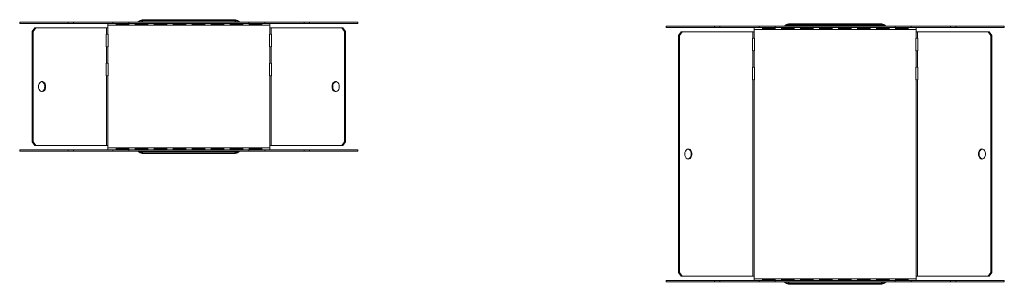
# Model space of a CAD drawing. Header units: millimetres. Extents: x -154 to 3245, y -1016 to 742.
# Tile 4 of 13: x 937 to 1715, y -309 to -100. Entities that reach past the tile are written whole.
import ezdxf

# ---------------------------------------------------------------- set-up
doc = ezdxf.new("R2010")
doc.units = ezdxf.units.MM

msp = doc.modelspace()

# ---------------------------------------------------------------- linework, layer by layer
at = {"color": 7, "linetype": 'Continuous', "lineweight": 15}
for p, q in [((1106.69, -101.05), (1034.11, -101.05)), ((1106.4, -100.35), (1034.4, -100.35)), ((936.79, -102.35), (936.79, -103.25)), ((974.97, -102.35), (936.79, -102.35)), ((974.97, -103.25), (936.79, -103.25)), ((946.71, -109.65), (948.83, -106.65)), ((949.47, -106.65), (947.35, -109.65)), ((948.83, -106.65), (949.47, -106.65)), ((1005.34, -106.65), (949.47, -106.65)), ((974.97, -103.25), (974.97, -102.35)), ((974.97, -102.35), (979.21, -102.35)), ((979.21, -103.25), (974.97, -103.25)), ((979.21, -102.35), (979.21, -103.25)), ((1010.33, -102.35), (979.21, -102.35)), ((1010.33, -103.25), (979.21, -103.25)), ((1005.34, -106.65), (1005.34, -111.65)), ((1005.34, -106.65), (1006.4, -106.65)), ((1006.4, -104.75), (1006.4, -103.25)), ((1134.41, -104.75), (1006.4, -104.75)), ((1006.4, -104.75), (1006.4, -106.65)), ((1006.4, -106.65), (1006.4, -111.65)), ((1010.33, -102.35), (1010.33, -103.25)), ((1022.9, -102.35), (1010.33, -102.35)), ((1022.9, -103.25), (1010.33, -103.25)), ((1022.99, -103.31), (1012.99, -103.31)), ((1012.99, -103.31), (1012.99, -104.35)), ((1012.99, -104.11), (1022.99, -104.11)), ((1012.99, -104.35), (1022.99, -104.35)), ((1022.9, -102.35), (1022.9, -103.25)), ((1117.9, -102.35), (1022.9, -102.35)), ((1117.9, -103.25), (1022.9, -103.25)), ((1022.99, -104.35), (1022.99, -103.31)), ((1037.99, -103.31), (1027.99, -103.31)), ((1027.99, -103.31), (1027.99, -104.35)), ((1027.99, -104.11), (1037.99, -104.11)), ((1027.99, -104.35), (1037.99, -104.35)), ((1107.74, -101.93), (1033.07, -101.93)), ((1037.99, -104.35), (1037.99, -103.31)), ((1052.99, -103.31), (1042.99, -103.31)), ((1042.99, -103.31), (1042.99, -104.35)), ((1042.99, -104.11), (1052.99, -104.11)), ((1042.99, -104.35), (1052.99, -104.35)), ((1052.99, -104.35), (1052.99, -103.31)), ((1067.99, -103.31), (1057.99, -103.31)), ((1057.99, -103.31), (1057.99, -104.35)), ((1057.99, -104.11), (1067.99, -104.11)), ((1057.99, -104.35), (1067.99, -104.35)), ((1067.99, -104.35), (1067.99, -103.31)), ((1082.99, -103.31), (1072.99, -103.31)), ((1072.99, -103.31), (1072.99, -104.35)), ((1072.99, -104.11), (1082.99, -104.11)), ((1072.99, -104.35), (1082.99, -104.35)), ((1082.99, -104.35), (1082.99, -103.31)), ((1097.99, -103.31), (1087.99, -103.31)), ((1087.99, -103.31), (1087.99, -104.35)), ((1087.99, -104.11), (1097.99, -104.11)), ((1087.99, -104.35), (1097.99, -104.35)), ((1097.99, -104.35), (1097.99, -103.31)), ((1112.99, -103.31), (1102.99, -103.31)), ((1102.99, -103.31), (1102.99, -104.35)), ((1102.99, -104.11), (1112.99, -104.11)), ((1102.99, -104.35), (1112.99, -104.35)), ((1112.99, -104.35), (1112.99, -103.31)), ((1117.9, -102.35), (1117.9, -103.25)), ((1130.48, -102.35), (1117.9, -102.35)), ((1130.48, -103.25), (1117.9, -103.25)), ((1127.99, -103.31), (1117.99, -103.31)), ((1117.99, -103.31), (1117.99, -104.35)), ((1117.99, -104.11), (1127.99, -104.11)), ((1117.99, -104.35), (1127.99, -104.35)), ((1127.99, -104.35), (1127.99, -103.31)), ((1130.48, -102.35), (1130.48, -103.25)), ((1161.59, -102.35), (1130.48, -102.35)), ((1161.59, -103.25), (1130.48, -103.25)), ((1134.41, -103.25), (1134.41, -104.75)), ((1134.41, -106.65), (1134.41, -104.75)), ((1134.41, -106.65), (1134.41, -111.65)), ((1134.41, -106.65), (1135.47, -106.65)), ((1135.47, -106.65), (1135.47, -111.65)), ((1191.33, -106.65), (1135.47, -106.65)), ((1161.59, -103.25), (1161.59, -102.35)), ((1161.59, -102.35), (1165.83, -102.35)), ((1165.83, -103.25), (1161.59, -103.25)), ((1165.83, -102.35), (1165.83, -103.25)), ((1204.02, -102.35), (1165.83, -102.35)), ((1204.02, -103.25), (1165.83, -103.25)), ((1193.46, -109.65), (1191.33, -106.65)), ((1191.33, -106.65), (1191.97, -106.65)), ((1191.97, -106.65), (1194.09, -109.65)), ((1204.02, -103.25), (1204.02, -102.35)), ((1447.33, -105.58), (1447.33, -106.48)), ((1485.51, -105.58), (1447.33, -105.58)), ((1485.51, -106.48), (1447.33, -106.48)), ((1485.51, -106.48), (1485.51, -105.58)), ((1485.51, -105.58), (1489.75, -105.58)), ((1489.75, -106.48), (1485.51, -106.48)), ((1489.75, -105.58), (1489.75, -106.48)), ((1520.87, -105.58), (1489.75, -105.58)), ((1520.87, -106.48), (1489.75, -106.48)), ((1516.94, -107.98), (1516.94, -106.48)), ((1644.95, -107.98), (1516.94, -107.98)), ((1516.94, -107.98), (1516.94, -109.87)), ((1520.87, -105.58), (1520.87, -106.48)), ((1533.44, -105.58), (1520.87, -105.58)), ((1533.44, -106.48), (1520.87, -106.48)), ((1533.53, -106.53), (1523.53, -106.53)), ((1523.53, -106.53), (1523.53, -107.57)), ((1523.53, -107.33), (1533.53, -107.33)), ((1523.53, -107.57), (1533.53, -107.57)), ((1533.44, -105.58), (1533.44, -106.48)), ((1628.44, -105.58), (1533.44, -105.58)), ((1628.44, -106.48), (1533.44, -106.48)), ((1533.53, -107.57), (1533.53, -106.53)), ((1548.53, -106.53), (1538.53, -106.53)), ((1538.53, -106.53), (1538.53, -107.57)), ((1538.53, -107.33), (1548.53, -107.33)), ((1538.53, -107.57), (1548.53, -107.57)), ((1618.28, -105.16), (1543.61, -105.16)), ((1617.23, -104.28), (1544.66, -104.28)), ((1616.94, -103.58), (1544.94, -103.58)), ((1548.53, -107.57), (1548.53, -106.53)), ((1563.53, -106.53), (1553.53, -106.53)), ((1553.53, -106.53), (1553.53, -107.57)), ((1553.53, -107.33), (1563.53, -107.33)), ((1553.53, -107.57), (1563.53, -107.57)), ((1563.53, -107.57), (1563.53, -106.53)), ((1578.53, -106.53), (1568.53, -106.53)), ((1568.53, -106.53), (1568.53, -107.57)), ((1568.53, -107.33), (1578.53, -107.33)), ((1568.53, -107.57), (1578.53, -107.57)), ((1578.53, -107.57), (1578.53, -106.53)), ((1593.53, -106.53), (1583.53, -106.53)), ((1583.53, -106.53), (1583.53, -107.57)), ((1583.53, -107.33), (1593.53, -107.33)), ((1583.53, -107.57), (1593.53, -107.57)), ((1593.53, -107.57), (1593.53, -106.53)), ((1608.53, -106.53), (1598.53, -106.53)), ((1598.53, -106.53), (1598.53, -107.57)), ((1598.53, -107.33), (1608.53, -107.33)), ((1598.53, -107.57), (1608.53, -107.57)), ((1608.53, -107.57), (1608.53, -106.53)), ((1623.53, -106.53), (1613.53, -106.53)), ((1613.53, -106.53), (1613.53, -107.57)), ((1613.53, -107.33), (1623.53, -107.33)), ((1613.53, -107.57), (1623.53, -107.57)), ((1623.53, -107.57), (1623.53, -106.53)), ((1628.44, -105.58), (1628.44, -106.48)), ((1641.02, -105.58), (1628.44, -105.58)), ((1641.02, -106.48), (1628.44, -106.48)), ((1638.53, -106.53), (1628.53, -106.53)), ((1628.53, -106.53), (1628.53, -107.57)), ((1628.53, -107.33), (1638.53, -107.33)), ((1628.53, -107.57), (1638.53, -107.57)), ((1638.53, -107.57), (1638.53, -106.53)), ((1641.02, -105.58), (1641.02, -106.48)), ((1672.13, -105.58), (1641.02, -105.58)), ((1672.13, -106.48), (1641.02, -106.48)), ((1644.95, -106.48), (1644.95, -107.98)), ((1644.95, -109.87), (1644.95, -107.98)), ((1672.13, -106.48), (1672.13, -105.58)), ((1672.13, -105.58), (1676.38, -105.58)), ((1676.38, -106.48), (1672.13, -106.48)), ((1676.38, -105.58), (1676.38, -106.48)), ((1714.56, -105.58), (1676.38, -105.58)), ((1714.56, -106.48), (1676.38, -106.48)), ((1714.56, -106.48), (1714.56, -105.58)), ((947.35, -109.65), (946.71, -109.65)), ((946.71, -109.65), (946.71, -196.75)), ((947.35, -109.65), (947.35, -196.75)), ((1005.34, -111.65), (1005.17, -111.65)), ((1005.17, -111.65), (1005.17, -121.65)), ((1006.4, -111.65), (1005.34, -111.65)), ((1006.63, -111.65), (1006.4, -111.65)), ((1006.63, -121.65), (1006.63, -111.65)), ((1134.41, -111.65), (1134.17, -111.65)), ((1134.17, -111.65), (1134.17, -121.65)), ((1135.47, -111.65), (1134.41, -111.65)), ((1135.63, -111.65), (1135.47, -111.65)), ((1135.63, -121.65), (1135.63, -111.65)), ((1193.46, -109.65), (1193.46, -196.75)), ((1194.09, -109.65), (1193.46, -109.65)), ((1194.09, -109.65), (1194.09, -196.75)), ((1457.25, -112.87), (1459.37, -109.87)), ((1457.89, -112.87), (1457.25, -112.87)), ((1457.25, -112.87), (1457.25, -299.97)), ((1460.01, -109.87), (1457.89, -112.87)), ((1457.89, -112.87), (1457.89, -299.97)), ((1459.37, -109.87), (1460.01, -109.87)), ((1515.88, -109.87), (1460.01, -109.87)), ((1515.88, -114.87), (1515.71, -114.87)), ((1515.71, -114.87), (1515.71, -124.87)), ((1515.88, -109.87), (1515.88, -114.87)), ((1515.88, -109.87), (1516.94, -109.87)), ((1516.94, -114.87), (1515.88, -114.87)), ((1516.94, -109.87), (1516.94, -114.87)), ((1517.17, -114.87), (1516.94, -114.87)), ((1517.17, -124.87), (1517.17, -114.87)), ((1644.95, -114.87), (1644.71, -114.87)), ((1644.71, -114.87), (1644.71, -124.87)), ((1644.95, -109.87), (1644.95, -114.87)), ((1644.95, -109.87), (1646.01, -109.87)), ((1646.01, -114.87), (1644.95, -114.87)), ((1646.01, -109.87), (1646.01, -114.87)), ((1701.88, -109.87), (1646.01, -109.87)), ((1646.18, -114.87), (1646.01, -114.87)), ((1646.18, -124.87), (1646.18, -114.87)), ((1701.88, -109.87), (1702.51, -109.87)), ((1704, -112.87), (1701.88, -109.87)), ((1702.51, -109.87), (1704.63, -112.87)), ((1704.63, -112.87), (1704, -112.87)), ((1704, -112.87), (1704, -299.97)), ((1704.63, -112.87), (1704.63, -299.97)), ((1005.17, -121.65), (1005.34, -121.65)), ((1005.34, -121.65), (1005.34, -134.65)), ((1005.34, -121.65), (1006.4, -121.65)), ((1006.4, -121.65), (1006.4, -134.65)), ((1006.4, -121.65), (1006.63, -121.65)), ((1134.17, -121.65), (1134.41, -121.65)), ((1134.41, -121.65), (1134.41, -134.65)), ((1134.41, -121.65), (1135.47, -121.65)), ((1135.47, -121.65), (1135.47, -134.65)), ((1135.47, -121.65), (1135.63, -121.65)), ((1515.71, -124.87), (1515.88, -124.87)), ((1515.88, -124.87), (1515.88, -137.87)), ((1515.88, -124.87), (1516.94, -124.87)), ((1516.94, -124.87), (1516.94, -137.87)), ((1516.94, -124.87), (1517.17, -124.87)), ((1644.71, -124.87), (1644.95, -124.87)), ((1644.95, -124.87), (1644.95, -137.87)), ((1644.95, -124.87), (1646.01, -124.87)), ((1646.01, -124.87), (1646.01, -137.87)), ((1646.01, -124.87), (1646.18, -124.87)), ((1005.17, -134.65), (1005.17, -144.65)), ((1005.34, -134.65), (1005.17, -134.65)), ((1006.4, -134.65), (1005.34, -134.65)), ((1006.63, -134.65), (1006.4, -134.65)), ((1006.63, -144.65), (1006.63, -134.65)), ((1134.17, -134.65), (1134.17, -144.65)), ((1134.41, -134.65), (1134.17, -134.65)), ((1135.47, -134.65), (1134.41, -134.65)), ((1135.63, -134.65), (1135.47, -134.65)), ((1135.63, -144.65), (1135.63, -134.65)), ((1515.71, -137.87), (1515.71, -147.87)), ((1515.88, -137.87), (1515.71, -137.87)), ((1516.94, -137.87), (1515.88, -137.87)), ((1517.17, -137.87), (1516.94, -137.87)), ((1517.17, -147.87), (1517.17, -137.87)), ((1644.71, -137.87), (1644.71, -147.87)), ((1644.95, -137.87), (1644.71, -137.87)), ((1646.01, -137.87), (1644.95, -137.87)), ((1646.18, -137.87), (1646.01, -137.87)), ((1646.18, -147.87), (1646.18, -137.87)), ((1005.17, -144.65), (1005.34, -144.65)), ((1005.34, -144.65), (1005.34, -199.75)), ((1005.34, -144.65), (1006.4, -144.65)), ((1006.4, -144.65), (1006.4, -199.75)), ((1006.4, -144.65), (1006.63, -144.65)), ((1134.17, -144.65), (1134.41, -144.65)), ((1134.41, -144.65), (1134.41, -199.75)), ((1134.41, -144.65), (1135.47, -144.65)), ((1135.47, -144.65), (1135.47, -199.75)), ((1135.47, -144.65), (1135.63, -144.65)), ((1515.71, -147.87), (1515.88, -147.87)), ((1515.88, -147.87), (1515.88, -302.97)), ((1515.88, -147.87), (1516.94, -147.87)), ((1516.94, -147.87), (1516.94, -302.97)), ((1516.94, -147.87), (1517.17, -147.87)), ((1644.71, -147.87), (1644.95, -147.87)), ((1644.95, -147.87), (1644.95, -302.97)), ((1644.95, -147.87), (1646.01, -147.87)), ((1646.01, -147.87), (1646.01, -302.97)), ((1646.01, -147.87), (1646.18, -147.87)), ((946.71, -196.75), (947.35, -196.75)), ((948.83, -199.75), (946.71, -196.75)), ((947.35, -196.75), (949.47, -199.75)), ((949.47, -199.75), (948.83, -199.75)), ((1005.34, -199.75), (949.47, -199.75)), ((1006.4, -199.75), (1005.34, -199.75)), ((1006.4, -199.75), (1006.4, -201.64)), ((1134.41, -201.64), (1006.4, -201.64)), ((1006.4, -203.14), (1006.4, -201.64)), ((1012.99, -202.04), (1012.99, -203.08)), ((1022.99, -202.04), (1012.99, -202.04)), ((1022.99, -203.08), (1022.99, -202.04)), ((1027.99, -202.04), (1027.99, -203.08)), ((1037.99, -202.04), (1027.99, -202.04)), ((1037.99, -203.08), (1037.99, -202.04)), ((1042.99, -202.04), (1042.99, -203.08)), ((1052.99, -202.04), (1042.99, -202.04)), ((1052.99, -203.08), (1052.99, -202.04)), ((1057.99, -202.04), (1057.99, -203.08)), ((1067.99, -202.04), (1057.99, -202.04)), ((1067.99, -203.08), (1067.99, -202.04)), ((1072.99, -202.04), (1072.99, -203.08)), ((1082.99, -202.04), (1072.99, -202.04)), ((1082.99, -203.08), (1082.99, -202.04)), ((1087.99, -202.04), (1087.99, -203.08)), ((1097.99, -202.04), (1087.99, -202.04)), ((1097.99, -203.08), (1097.99, -202.04)), ((1102.99, -202.04), (1102.99, -203.08)), ((1112.99, -202.04), (1102.99, -202.04)), ((1112.99, -203.08), (1112.99, -202.04)), ((1117.99, -202.04), (1117.99, -203.08)), ((1127.99, -202.04), (1117.99, -202.04)), ((1127.99, -203.08), (1127.99, -202.04)), ((1135.47, -199.75), (1134.41, -199.75)), ((1134.41, -201.64), (1134.41, -199.75)), ((1134.41, -201.64), (1134.41, -203.14)), ((1191.33, -199.75), (1135.47, -199.75)), ((1191.33, -199.75), (1193.46, -196.75)), ((1191.97, -199.75), (1191.33, -199.75)), ((1194.09, -196.75), (1191.97, -199.75)), ((1193.46, -196.75), (1194.09, -196.75)), ((936.79, -203.14), (936.79, -204.04)), ((936.79, -203.14), (974.97, -203.14)), ((936.79, -204.04), (974.97, -204.04)), ((974.97, -204.04), (974.97, -203.14)), ((974.97, -203.14), (979.21, -203.14)), ((979.21, -204.04), (974.97, -204.04)), ((979.21, -203.14), (979.21, -204.04)), ((979.21, -203.14), (1010.33, -203.14)), ((979.21, -204.04), (1010.33, -204.04)), ((1010.33, -204.04), (1010.33, -203.14)), ((1010.33, -203.14), (1022.9, -203.14)), ((1010.33, -204.04), (1022.9, -204.04)), ((1022.99, -202.29), (1012.99, -202.29)), ((1012.99, -203.08), (1022.99, -203.08)), ((1022.9, -204.04), (1022.9, -203.14)), ((1022.9, -203.14), (1117.9, -203.14)), ((1022.9, -204.04), (1117.9, -204.04)), ((1037.99, -202.29), (1027.99, -202.29)), ((1027.99, -203.08), (1037.99, -203.08)), ((1033.07, -204.46), (1107.74, -204.46)), ((1034.11, -205.34), (1106.69, -205.34)), ((1034.4, -206.04), (1106.4, -206.04)), ((1052.99, -202.29), (1042.99, -202.29)), ((1042.99, -203.08), (1052.99, -203.08)), ((1067.99, -202.29), (1057.99, -202.29)), ((1057.99, -203.08), (1067.99, -203.08)), ((1082.99, -202.29), (1072.99, -202.29)), ((1072.99, -203.08), (1082.99, -203.08)), ((1097.99, -202.29), (1087.99, -202.29)), ((1087.99, -203.08), (1097.99, -203.08)), ((1112.99, -202.29), (1102.99, -202.29)), ((1102.99, -203.08), (1112.99, -203.08)), ((1117.9, -204.04), (1117.9, -203.14)), ((1117.9, -203.14), (1130.48, -203.14)), ((1117.9, -204.04), (1130.48, -204.04)), ((1127.99, -202.29), (1117.99, -202.29)), ((1117.99, -203.08), (1127.99, -203.08)), ((1130.48, -204.04), (1130.48, -203.14)), ((1130.48, -203.14), (1161.59, -203.14)), ((1130.48, -204.04), (1161.59, -204.04)), ((1161.59, -204.04), (1161.59, -203.14)), ((1161.59, -203.14), (1165.83, -203.14)), ((1165.83, -204.04), (1161.59, -204.04)), ((1165.83, -203.14), (1165.83, -204.04)), ((1165.83, -203.14), (1204.02, -203.14)), ((1165.83, -204.04), (1204.02, -204.04)), ((1204.02, -204.04), (1204.02, -203.14)), ((1457.25, -299.97), (1457.89, -299.97)), ((1459.37, -302.97), (1457.25, -299.97)), ((1457.89, -299.97), (1460.01, -302.97)), ((1460.01, -302.97), (1459.37, -302.97)), ((1515.88, -302.97), (1460.01, -302.97)), ((1516.94, -302.97), (1515.88, -302.97)), ((1516.94, -302.97), (1516.94, -304.87)), ((1646.01, -302.97), (1644.95, -302.97)), ((1644.95, -304.87), (1644.95, -302.97)), ((1701.88, -302.97), (1646.01, -302.97)), ((1701.88, -302.97), (1704, -299.97)), ((1702.51, -302.97), (1701.88, -302.97)), ((1704.63, -299.97), (1702.51, -302.97)), ((1704, -299.97), (1704.63, -299.97)), ((1447.33, -306.37), (1447.33, -307.27)), ((1447.33, -306.37), (1485.51, -306.37)), ((1447.33, -307.27), (1485.51, -307.27)), ((1485.51, -307.27), (1485.51, -306.37)), ((1485.51, -306.37), (1489.75, -306.37)), ((1489.75, -307.27), (1485.51, -307.27)), ((1489.75, -306.37), (1489.75, -307.27)), ((1489.75, -306.37), (1520.87, -306.37)), ((1489.75, -307.27), (1520.87, -307.27)), ((1644.95, -304.87), (1516.94, -304.87)), ((1516.94, -306.37), (1516.94, -304.87)), ((1520.87, -307.27), (1520.87, -306.37)), ((1520.87, -306.37), (1533.44, -306.37)), ((1520.87, -307.27), (1533.44, -307.27)), ((1523.53, -305.27), (1523.53, -306.31)), ((1533.53, -305.27), (1523.53, -305.27)), ((1533.53, -305.51), (1523.53, -305.51)), ((1523.53, -306.31), (1533.53, -306.31)), ((1533.44, -307.27), (1533.44, -306.37)), ((1533.44, -306.37), (1628.44, -306.37)), ((1533.44, -307.27), (1628.44, -307.27)), ((1533.53, -306.31), (1533.53, -305.27)), ((1538.53, -305.27), (1538.53, -306.31)), ((1548.53, -305.27), (1538.53, -305.27)), ((1548.53, -305.51), (1538.53, -305.51)), ((1538.53, -306.31), (1548.53, -306.31)), ((1543.61, -307.69), (1618.28, -307.69)), ((1544.66, -308.57), (1617.23, -308.57)), ((1544.94, -309.27), (1616.94, -309.27)), ((1548.53, -306.31), (1548.53, -305.27)), ((1553.53, -305.27), (1553.53, -306.31)), ((1563.53, -305.27), (1553.53, -305.27)), ((1563.53, -305.51), (1553.53, -305.51)), ((1553.53, -306.31), (1563.53, -306.31)), ((1563.53, -306.31), (1563.53, -305.27)), ((1568.53, -305.27), (1568.53, -306.31)), ((1578.53, -305.27), (1568.53, -305.27)), ((1578.53, -305.51), (1568.53, -305.51)), ((1568.53, -306.31), (1578.53, -306.31)), ((1578.53, -306.31), (1578.53, -305.27)), ((1583.53, -305.27), (1583.53, -306.31)), ((1593.53, -305.27), (1583.53, -305.27)), ((1593.53, -305.51), (1583.53, -305.51)), ((1583.53, -306.31), (1593.53, -306.31)), ((1593.53, -306.31), (1593.53, -305.27)), ((1598.53, -305.27), (1598.53, -306.31)), ((1608.53, -305.27), (1598.53, -305.27)), ((1608.53, -305.51), (1598.53, -305.51)), ((1598.53, -306.31), (1608.53, -306.31)), ((1608.53, -306.31), (1608.53, -305.27)), ((1613.53, -305.27), (1613.53, -306.31)), ((1623.53, -305.27), (1613.53, -305.27)), ((1623.53, -305.51), (1613.53, -305.51)), ((1613.53, -306.31), (1623.53, -306.31)), ((1623.53, -306.31), (1623.53, -305.27)), ((1628.44, -307.27), (1628.44, -306.37)), ((1628.44, -306.37), (1641.02, -306.37)), ((1628.44, -307.27), (1641.02, -307.27)), ((1628.53, -305.27), (1628.53, -306.31)), ((1638.53, -305.27), (1628.53, -305.27)), ((1638.53, -305.51), (1628.53, -305.51)), ((1628.53, -306.31), (1638.53, -306.31)), ((1638.53, -306.31), (1638.53, -305.27)), ((1641.02, -307.27), (1641.02, -306.37)), ((1641.02, -306.37), (1672.13, -306.37)), ((1641.02, -307.27), (1672.13, -307.27)), ((1644.95, -304.87), (1644.95, -306.37)), ((1672.13, -307.27), (1672.13, -306.37)), ((1672.13, -306.37), (1676.38, -306.37)), ((1676.38, -307.27), (1672.13, -307.27)), ((1676.38, -306.37), (1676.38, -307.27)), ((1676.38, -306.37), (1714.56, -306.37)), ((1676.38, -307.27), (1714.56, -307.27)), ((1714.56, -307.27), (1714.56, -306.37))]:
    msp.add_line(p, q, dxfattribs=at)
at = {"color": 7, "linetype": 'Continuous', "lineweight": 15, "flags": 128}
for points in [[(951.59, -153.2), (951.71, -154.32), (952.04, -155.36), (952.57, -156.22), (953.24, -156.84), (954.02, -157.16), (954.82, -157.16), (955.59, -156.84), (956.27, -156.22), (956.8, -155.36), (957.13, -154.32), (957.25, -153.2), (957.13, -152.07), (956.8, -151.03), (956.27, -150.17), (955.59, -149.56), (954.82, -149.24), (954.02, -149.24), (953.24, -149.56), (952.57, -150.17), (952.04, -151.03), (951.71, -152.07), (951.59, -153.2)], [(954.1, -157.17), (954.19, -157.16), (954.96, -156.84), (955.64, -156.22), (956.16, -155.36), (956.5, -154.32), (956.61, -153.2), (956.5, -152.07), (956.16, -151.03), (955.64, -150.17), (954.96, -149.56), (954.19, -149.24), (954.1, -149.22)], [(1183.56, -153.2), (1183.67, -154.32), (1184.01, -155.36), (1184.53, -156.22), (1185.21, -156.84), (1185.98, -157.16), (1186.79, -157.16), (1187.56, -156.84), (1188.24, -156.22), (1188.76, -155.36), (1189.1, -154.32), (1189.21, -153.2), (1189.1, -152.07), (1188.76, -151.03), (1188.24, -150.17), (1187.56, -149.56), (1186.79, -149.24), (1185.98, -149.24), (1185.21, -149.56), (1184.53, -150.17), (1184.01, -151.03), (1183.67, -152.07), (1183.56, -153.2)], [(1462.13, -206.42), (1462.26, -207.6), (1462.62, -208.68), (1463.2, -209.55), (1463.93, -210.15), (1464.75, -210.41), (1465.59, -210.32), (1466.38, -209.89), (1467.03, -209.14), (1467.51, -208.16), (1467.76, -207.02), (1467.76, -205.83), (1467.51, -204.69), (1467.03, -203.7), (1466.38, -202.96), (1465.59, -202.52), (1464.75, -202.43), (1463.93, -202.7), (1463.2, -203.29), (1462.62, -204.17), (1462.26, -205.24), (1462.13, -206.42)], [(1464.64, -210.4), (1464.95, -210.32), (1465.74, -209.89), (1466.4, -209.14), (1466.87, -208.16), (1467.12, -207.02), (1467.12, -205.83), (1466.87, -204.69), (1466.4, -203.7), (1465.74, -202.96), (1464.95, -202.52), (1464.64, -202.45)], [(1694.1, -206.42), (1694.22, -207.6), (1694.59, -208.68), (1695.16, -209.55), (1695.89, -210.15), (1696.71, -210.41), (1697.56, -210.32), (1698.34, -209.89), (1699, -209.14), (1699.47, -208.16), (1699.72, -207.02), (1699.72, -205.83), (1699.47, -204.69), (1699, -203.7), (1698.34, -202.96), (1697.56, -202.52), (1696.71, -202.43), (1695.89, -202.7), (1695.16, -203.29), (1694.59, -204.17), (1694.22, -205.24), (1694.1, -206.42)]]:
    msp.add_lwpolyline(points, dxfattribs=at)
at = {"color": 7, "linetype": 'Continuous', "lineweight": 15}
for centre, radius, start, end in [((1034.4, -105.35), 5, 90, 129.16949), ((1033.53, -105.42), 4.41, 82.33265, 120.66456), ((1106.4, -105.35), 5, 50.83051, 90), ((1107.28, -105.42), 4.41, 59.33544, 97.66735), ((1028.78, -98.45), 3.9, 270, 309.16949), ((1029.06, -98.59), 3.76, 270.05661, 306.12406), ((1029.6, -98.75), 3.6, 270.03751, 294.9804), ((1032.24, -105.56), 3.72, 77.21938, 107.63122), ((1108.56, -105.56), 3.72, 72.36878, 102.78062), ((1111.75, -98.59), 3.76, 233.87594, 269.94339), ((1112.02, -98.45), 3.9, 230.83051, 270), ((1111.21, -98.75), 3.6, 245.0196, 269.96249), ((1539.32, -101.68), 3.9, 270, 309.16949), ((1539.6, -101.82), 3.76, 270.05661, 306.12406), ((1540.14, -101.97), 3.6, 270.03751, 294.9804), ((1542.79, -108.78), 3.72, 77.21938, 107.63122), ((1544.94, -108.58), 5, 90, 129.16949), ((1544.07, -108.65), 4.41, 82.33265, 120.66456), ((1616.94, -108.58), 5, 50.83051, 90), ((1617.82, -108.65), 4.41, 59.33544, 97.66735), ((1619.1, -108.78), 3.72, 72.36878, 102.78062), ((1622.29, -101.82), 3.76, 233.87594, 269.94339), ((1622.56, -101.68), 3.9, 230.83051, 270), ((1621.75, -101.97), 3.6, 245.0196, 269.96249), ((1187.79, -152.69), 3.64, 107.45434, 187.99538), ((1187.79, -153.7), 3.64, 172.00462, 252.54566), ((1028.78, -207.94), 3.9, 50.83051, 90), ((1029.06, -207.8), 3.76, 53.87594, 89.94339), ((1029.6, -207.64), 3.6, 65.0196, 89.96249), ((1032.24, -200.83), 3.72, 252.36878, 282.78062), ((1034.4, -201.04), 5, 230.83051, 270), ((1033.53, -200.97), 4.41, 239.33544, 277.66735), ((1106.4, -201.04), 5, 270, 309.16949), ((1107.28, -200.97), 4.41, 262.33265, 300.66456), ((1108.56, -200.83), 3.72, 257.21938, 287.63122), ((1111.75, -207.8), 3.76, 90.05661, 126.12406), ((1112.02, -207.94), 3.9, 90, 129.16949), ((1111.21, -207.64), 3.6, 90.03751, 114.9804), ((1698.39, -206.89), 3.69, 172.64503, 251.90525), ((1698.49, -206.02), 3.78, 109.28765, 186.16208), ((1539.32, -311.17), 3.9, 50.83051, 90), ((1539.6, -311.03), 3.76, 53.87594, 89.94339), ((1540.14, -310.87), 3.6, 65.0196, 89.96249), ((1542.79, -304.06), 3.72, 252.36878, 282.78062), ((1544.94, -304.27), 5, 230.83051, 270), ((1544.07, -304.19), 4.41, 239.33544, 277.66735), ((1616.94, -304.27), 5, 270, 309.16949), ((1617.82, -304.19), 4.41, 262.33265, 300.66456), ((1619.1, -304.06), 3.72, 257.21938, 287.63122), ((1622.29, -311.03), 3.76, 90.05661, 126.12406), ((1622.56, -311.17), 3.9, 90, 129.16949), ((1621.75, -310.87), 3.6, 90.03751, 114.9804)]:
    msp.add_arc(centre, radius, start, end, dxfattribs=at)
for points, knots in [([(1034.11, -101.05), (1033.98, -101.21), (1033.82, -101.36), (1033.48, -101.65), (1033.29, -101.79), (1033.07, -101.93)], [0, 0, 0, 0, 0.5, 0.5, 1, 1, 1, 1]), ([(1034.4, -100.35), (1034.4, -100.35), (1034.4, -100.37), (1034.37, -100.43), (1034.36, -100.47), (1034.29, -100.65), (1034.22, -100.82), (1034.11, -101.05)], [0, 0, 0, 0, 0.25, 0.25, 0.5, 0.5, 1, 1, 1, 1]), ([(1106.69, -101.05), (1106.59, -100.82), (1106.52, -100.65), (1106.45, -100.47), (1106.43, -100.43), (1106.41, -100.37), (1106.4, -100.35), (1106.4, -100.35)], [0, 0, 0, 0, 0.5, 0.5, 0.75, 0.75, 1, 1, 1, 1]), ([(1107.74, -101.93), (1107.52, -101.79), (1107.32, -101.65), (1106.98, -101.36), (1106.83, -101.21), (1106.69, -101.05)], [0, 0, 0, 0, 0.5, 0.5, 1, 1, 1, 1]), ([(1033.07, -101.93), (1032.64, -102.08), (1032.2, -102.18), (1031.31, -102.32), (1030.85, -102.35), (1030.4, -102.35)], [0, 0, 0, 0, 0.5, 0.5, 1, 1, 1, 1]), ([(1031.12, -102.02), (1031, -102.14), (1030.89, -102.22), (1030.65, -102.33), (1030.52, -102.35), (1030.4, -102.35)], [0, 0, 0, 0, 0.5, 0.5, 1, 1, 1, 1]), ([(1031.24, -101.48), (1031.24, -101.48), (1031.25, -101.49), (1031.26, -101.54), (1031.26, -101.58), (1031.28, -101.63)], [0, 0, 0, 0, 0.5, 0.5, 1, 1, 1, 1]), ([(1107.74, -101.93), (1108.16, -102.08), (1108.6, -102.18), (1109.5, -102.32), (1109.95, -102.35), (1110.4, -102.35)], [0, 0, 0, 0, 0.5, 0.5, 1, 1, 1, 1]), ([(1109.53, -101.63), (1109.54, -101.58), (1109.55, -101.54), (1109.56, -101.49), (1109.56, -101.48), (1109.56, -101.48)], [0, 0, 0, 0, 0.5, 0.5, 1, 1, 1, 1]), ([(1109.69, -102.02), (1109.8, -102.14), (1109.92, -102.22), (1110.16, -102.33), (1110.28, -102.35), (1110.4, -102.35)], [0, 0, 0, 0, 0.5, 0.5, 1, 1, 1, 1]), ([(1543.61, -105.16), (1543.18, -105.31), (1542.74, -105.41), (1541.85, -105.55), (1541.4, -105.58), (1540.94, -105.58)], [0, 0, 0, 0, 0.5, 0.5, 1, 1, 1, 1]), ([(1541.66, -105.24), (1541.54, -105.36), (1541.43, -105.44), (1541.19, -105.55), (1541.07, -105.58), (1540.94, -105.58)], [0, 0, 0, 0, 0.5, 0.5, 1, 1, 1, 1]), ([(1541.79, -104.7), (1541.79, -104.7), (1541.79, -104.72), (1541.8, -104.77), (1541.8, -104.81), (1541.82, -104.86)], [0, 0, 0, 0, 0.5, 0.5, 1, 1, 1, 1]), ([(1544.66, -104.28), (1544.52, -104.43), (1544.37, -104.58), (1544.02, -104.88), (1543.83, -105.02), (1543.61, -105.16)], [0, 0, 0, 0, 0.5, 0.5, 1, 1, 1, 1]), ([(1544.94, -103.58), (1544.94, -103.58), (1544.94, -103.59), (1544.92, -103.65), (1544.9, -103.7), (1544.83, -103.87), (1544.76, -104.05), (1544.66, -104.28)], [0, 0, 0, 0, 0.25, 0.25, 0.5, 0.5, 1, 1, 1, 1]), ([(1617.23, -104.28), (1617.13, -104.05), (1617.06, -103.87), (1616.99, -103.7), (1616.97, -103.65), (1616.95, -103.59), (1616.94, -103.58), (1616.94, -103.58)], [0, 0, 0, 0, 0.5, 0.5, 0.75, 0.75, 1, 1, 1, 1]), ([(1618.28, -105.16), (1618.06, -105.02), (1617.87, -104.88), (1617.52, -104.58), (1617.37, -104.43), (1617.23, -104.28)], [0, 0, 0, 0, 0.5, 0.5, 1, 1, 1, 1]), ([(1618.28, -105.16), (1618.7, -105.31), (1619.14, -105.41), (1620.04, -105.55), (1620.49, -105.58), (1620.94, -105.58)], [0, 0, 0, 0, 0.5, 0.5, 1, 1, 1, 1]), ([(1620.07, -104.86), (1620.08, -104.81), (1620.09, -104.77), (1620.1, -104.72), (1620.1, -104.7), (1620.1, -104.7)], [0, 0, 0, 0, 0.5, 0.5, 1, 1, 1, 1]), ([(1620.23, -105.24), (1620.34, -105.36), (1620.46, -105.44), (1620.7, -105.55), (1620.82, -105.58), (1620.94, -105.58)], [0, 0, 0, 0, 0.5, 0.5, 1, 1, 1, 1]), ([(1033.07, -204.46), (1032.64, -204.31), (1032.2, -204.21), (1031.31, -204.07), (1030.85, -204.04), (1030.4, -204.04)], [0, 0, 0, 0, 0.5, 0.5, 1, 1, 1, 1]), ([(1031.12, -204.38), (1031, -204.26), (1030.89, -204.17), (1030.65, -204.07), (1030.52, -204.04), (1030.4, -204.04)], [0, 0, 0, 0, 0.5, 0.5, 1, 1, 1, 1]), ([(1031.28, -204.76), (1031.26, -204.81), (1031.26, -204.85), (1031.25, -204.9), (1031.24, -204.92), (1031.24, -204.92)], [0, 0, 0, 0, 0.5, 0.5, 1, 1, 1, 1]), ([(1033.07, -204.46), (1033.29, -204.6), (1033.48, -204.74), (1033.82, -205.04), (1033.98, -205.19), (1034.11, -205.34)], [0, 0, 0, 0, 0.5, 0.5, 1, 1, 1, 1]), ([(1034.11, -205.34), (1034.22, -205.57), (1034.29, -205.74), (1034.36, -205.92), (1034.37, -205.97), (1034.4, -206.02), (1034.4, -206.04), (1034.4, -206.04)], [0, 0, 0, 0, 0.5, 0.5, 0.75, 0.75, 1, 1, 1, 1]), ([(1106.4, -206.04), (1106.4, -206.04), (1106.41, -206.02), (1106.43, -205.97), (1106.45, -205.92), (1106.52, -205.74), (1106.59, -205.57), (1106.69, -205.34)], [0, 0, 0, 0, 0.25, 0.25, 0.5, 0.5, 1, 1, 1, 1]), ([(1106.69, -205.34), (1106.83, -205.19), (1106.98, -205.04), (1107.32, -204.74), (1107.52, -204.6), (1107.74, -204.46)], [0, 0, 0, 0, 0.5, 0.5, 1, 1, 1, 1]), ([(1107.74, -204.46), (1108.16, -204.31), (1108.6, -204.21), (1109.5, -204.07), (1109.95, -204.04), (1110.4, -204.04)], [0, 0, 0, 0, 0.5, 0.5, 1, 1, 1, 1]), ([(1109.56, -204.92), (1109.56, -204.92), (1109.56, -204.9), (1109.55, -204.85), (1109.54, -204.81), (1109.53, -204.76)], [0, 0, 0, 0, 0.5, 0.5, 1, 1, 1, 1]), ([(1109.69, -204.38), (1109.8, -204.26), (1109.92, -204.17), (1110.16, -204.07), (1110.28, -204.04), (1110.4, -204.04)], [0, 0, 0, 0, 0.5, 0.5, 1, 1, 1, 1]), ([(1543.61, -307.69), (1543.18, -307.54), (1542.74, -307.44), (1541.85, -307.3), (1541.4, -307.27), (1540.94, -307.27)], [0, 0, 0, 0, 0.5, 0.5, 1, 1, 1, 1]), ([(1541.66, -307.6), (1541.54, -307.48), (1541.43, -307.4), (1541.19, -307.29), (1541.07, -307.27), (1540.94, -307.27)], [0, 0, 0, 0, 0.5, 0.5, 1, 1, 1, 1]), ([(1541.82, -307.99), (1541.8, -308.04), (1541.8, -308.08), (1541.79, -308.13), (1541.79, -308.14), (1541.79, -308.14)], [0, 0, 0, 0, 0.5, 0.5, 1, 1, 1, 1]), ([(1543.61, -307.69), (1543.83, -307.82), (1544.02, -307.97), (1544.37, -308.26), (1544.52, -308.41), (1544.66, -308.57)], [0, 0, 0, 0, 0.5, 0.5, 1, 1, 1, 1]), ([(1544.66, -308.57), (1544.76, -308.8), (1544.83, -308.97), (1544.9, -309.15), (1544.92, -309.19), (1544.94, -309.25), (1544.94, -309.27), (1544.94, -309.27)], [0, 0, 0, 0, 0.5, 0.5, 0.75, 0.75, 1, 1, 1, 1]), ([(1616.94, -309.27), (1616.94, -309.27), (1616.95, -309.25), (1616.97, -309.19), (1616.99, -309.15), (1617.06, -308.97), (1617.13, -308.8), (1617.23, -308.57)], [0, 0, 0, 0, 0.25, 0.25, 0.5, 0.5, 1, 1, 1, 1]), ([(1617.23, -308.57), (1617.37, -308.41), (1617.52, -308.26), (1617.87, -307.97), (1618.06, -307.82), (1618.28, -307.69)], [0, 0, 0, 0, 0.5, 0.5, 1, 1, 1, 1]), ([(1618.28, -307.69), (1618.7, -307.54), (1619.14, -307.44), (1620.04, -307.3), (1620.49, -307.27), (1620.94, -307.27)], [0, 0, 0, 0, 0.5, 0.5, 1, 1, 1, 1]), ([(1620.1, -308.14), (1620.1, -308.14), (1620.1, -308.13), (1620.09, -308.08), (1620.08, -308.04), (1620.07, -307.99)], [0, 0, 0, 0, 0.5, 0.5, 1, 1, 1, 1]), ([(1620.23, -307.6), (1620.34, -307.48), (1620.46, -307.4), (1620.7, -307.29), (1620.82, -307.27), (1620.94, -307.27)], [0, 0, 0, 0, 0.5, 0.5, 1, 1, 1, 1])]:
    msp.add_open_spline(points, degree=3, knots=knots, dxfattribs=at)
for points in [[(1031.28, -101.63), (1031.25, -101.76), (1031.19, -101.89), (1031.12, -102.02)], [(1109.69, -102.02), (1109.61, -101.89), (1109.56, -101.76), (1109.53, -101.63)], [(1541.82, -104.86), (1541.79, -104.99), (1541.73, -105.12), (1541.66, -105.24)], [(1620.23, -105.24), (1620.15, -105.12), (1620.1, -104.99), (1620.07, -104.86)], [(1031.12, -204.38), (1031.19, -204.5), (1031.25, -204.63), (1031.28, -204.76)], [(1109.53, -204.76), (1109.56, -204.63), (1109.61, -204.5), (1109.69, -204.38)], [(1541.66, -307.6), (1541.73, -307.73), (1541.79, -307.86), (1541.82, -307.99)], [(1620.07, -307.99), (1620.1, -307.86), (1620.15, -307.73), (1620.23, -307.6)]]:
    msp.add_open_spline(points, degree=3, dxfattribs=at)

doc.saveas('drawing.dxf')
